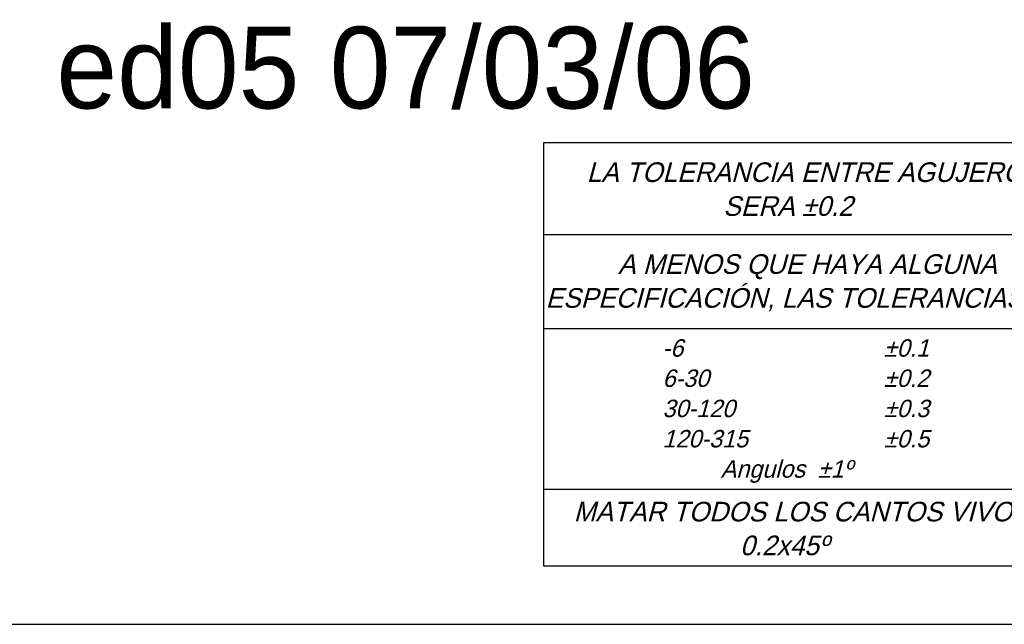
# Model space of a CAD drawing. Header units: inches. Extents: x 20 to 821, y 20 to 574.
# Tile 5 of 6: x 452 to 633, y 20 to 131. Entities that reach past the tile are written whole.
import ezdxf
from ezdxf.enums import TextEntityAlignment as Align

# ---------------------------------------------------------------- set-up
doc = ezdxf.new("R2010")
doc.units = ezdxf.units.IN
doc.layers.add('Default', color=7, linetype='Continuous')
doc.layers.add('DV4_CO', color=7, linetype='Continuous')
doc.styles.add('SEACAD_seansi_ttfI', font='seansi.ttf', dxfattribs={"height": 0.2})

# ---------------------------------------------------------------- blocks, each defined once
blk = doc.blocks.new('SE8')
at = {"layer": 'DV4_CO', "color": 2, "linetype": 'Continuous', "ltscale": 25.4}
for p, q in [((548.5107375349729, 30.64418571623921), (548.5107375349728, 108.4301152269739)), ((548.5107375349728, 108.4301152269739), (810.4747073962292, 108.4301152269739)), ((548.5107375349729, 91.55369117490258), (634.7145304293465, 91.55369117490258)), ((548.5107375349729, 74.29251522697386), (634.7145304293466, 74.29251522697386)), ((634.7145304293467, 44.71495134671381), (548.5107375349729, 44.71495134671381)), ((810.4747073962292, 30.64418571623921), (548.5107375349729, 30.64418571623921))]:
    blk.add_line(p, q, dxfattribs=at)
at = {"layer": 'DV4_CO', "color": 7, "linetype": 'Continuous', "ltscale": 25.4, "style": 'SEACAD_seansi_ttfI', "oblique": 15}
for s, height, p in [('LA TOLERANCIA ENTRE AGUJEROS ', 3.600000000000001, (556.3615494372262, 104.7860021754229)), ('SERA ±0.2    ', 3.600000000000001, (581.4388221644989, 98.56526120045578)), ('A MENOS QUE HAYA ALGUNA ', 3.600000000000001, (562.120370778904, 87.91881026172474)), ('ESPECIFICACIÓN, LAS TOLERANCIAS SON:', 3.600000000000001, (548.8249162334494, 81.69806928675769)), ('-6                               ±0.1', 3.200000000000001, (570.2781139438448, 72.32005584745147)), ('6-30                           ±0.2', 3.200000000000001, (570.2781139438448, 66.76876704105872)), ('30-120                       ±0.3', 3.200000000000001, (570.2781139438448, 61.21747823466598)), ('120-315                     ±0.5', 3.200000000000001, (570.2781139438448, 55.66618942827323)), ('Angulos  ±1º', 3.200000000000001, (580.969023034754, 50.11490062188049)), ('MATAR TODOS LOS CANTOS VIVOS A ', 3.600000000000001, (553.9690230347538, 42.48184151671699)), ('0.2x45º ', 3.600000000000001, (584.5281139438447, 36.27600725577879))]:
    blk.add_text(s, height=height, dxfattribs=at).set_placement(p, align=Align.TOP_LEFT)

msp = doc.modelspace()

# ---------------------------------------------------------------- linework, layer by layer
at = {"layer": 'Default', "color": 3, "linetype": 'Continuous', "ltscale": 25.4}
msp.add_line((20, 20), (821.0000000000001, 20), dxfattribs=at)

# ---------------------------------------------------------------- block references
msp.add_blockref('SE8', (0, 0))

# ---------------------------------------------------------------- texts
at = {"layer": 'Default', "color": 7, "linetype": 'Continuous', "ltscale": 25.4, "style": 'SEACAD_seansi_ttfI'}
msp.add_text('Motor    MAC QI 100 S    ed05 07/03/06', height=15, dxfattribs=at).set_placement((233.8211145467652, 129.6796597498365), align=Align.TOP_LEFT)

doc.saveas('drawing.dxf')
